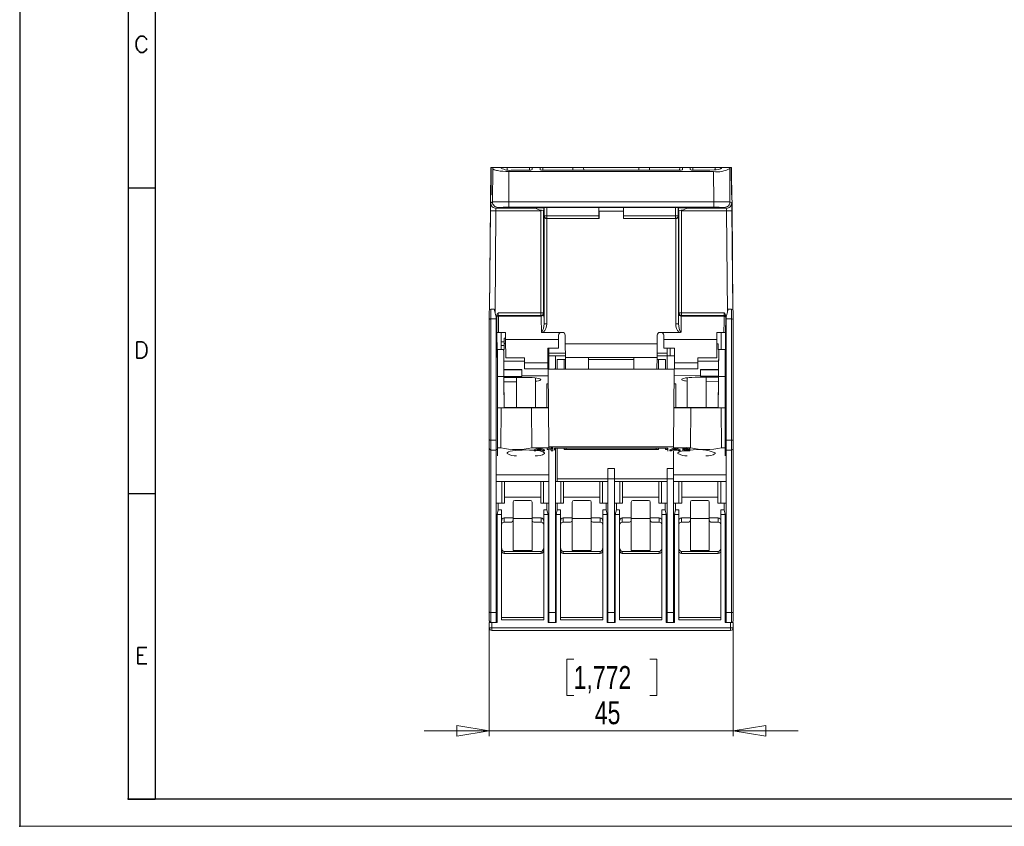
# Model space of a CAD drawing. Header units: millimetres. Extents: x 0 to 420, y 0 to 297.
# Tile 1 of 9: x 0 to 182, y 0 to 149. Entities that reach past the tile are written whole.
import ezdxf

# ---------------------------------------------------------------- set-up
doc = ezdxf.new("R2010")
doc.units = ezdxf.units.MM
doc.header["$PDSIZE"] = -1
doc.layers.add('FORMATO', color=7, linetype='Continuous')
doc.styles.add('SLDTEXTSTYLE0', font='ROMANS')
doc.styles.add('SLDTEXTSTYLE2', font='TXT', dxfattribs={"width": 0.75})
doc.dimstyles.new('SLDDIMSTYLE1', dxfattribs={"dimtxt": 4.233333, "dimasz": 6, "dimexe": 0, "dimexo": 0.0625, "dimgap": 1.058333, "dimtad": 1, "dimrnd": 1e-09, "dimzin": 12, "dimdsep": 46, "dimtxsty": 'SLDTEXTSTYLE2', "dimblk1": 'CLOSED', "dimblk2": 'CLOSED', "dimsah": 1, "dimcen": 0.09, "dimadec": 0, "dimazin": 3, "dimtfac": 1, "dimtmove": 0, "dimatfit": 0, "dimldrblk": 'CLOSED', "dimfxl": 0, "dimfrac": 2, "dimtolj": 1, "dimtzin": 12, "dimarcsym": 0})

# ---------------------------------------------------------------- blocks, each defined once
blk = doc.blocks.new('_CLOSED')
at = {"color": 0, "linetype": 'ByBlock', "lineweight": -2}
for p, q in [((-1, 0.166667), (0, 0)), ((-1, 0.166667), (-1, -0.166667)), ((0, 0), (-1, -0.166667)), ((0, 0), (-1, 0))]:
    blk.add_line(p, q, dxfattribs=at)
blk = doc.blocks.new('_D_2')
at = {"color": 7, "linetype": 'Continuous', "lineweight": 0}
for p, q in [((86.64, 36.92), (86.64, 16.61)), ((131.64, 36.92), (131.64, 16.61)), ((102.21, 30.84), (100.92, 30.84)), ((100.92, 30.84), (100.92, 24.11)), ((116.28, 30.84), (117.57, 30.84)), ((117.57, 30.84), (117.57, 24.11)), ((100.92, 24.11), (102.21, 24.11)), ((117.57, 24.11), (116.28, 24.11)), ((86.64, 17.61), (74.64, 17.61)), ((86.64, 17.61), (131.64, 17.61)), ((131.64, 17.61), (143.64, 17.61))]:
    blk.add_line(p, q, dxfattribs=at)
at = {"color": 7, "linetype": 'Continuous', "lineweight": 0, "xscale": 6, "yscale": 6}
blk.add_blockref('_CLOSED', (86.64, 17.61, -1.49), dxfattribs=at)
at = {"color": 7, "linetype": 'Continuous', "lineweight": 0, "xscale": 6, "yscale": 6, "rotation": 180.0000000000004}
blk.add_blockref('_CLOSED', (131.64, 17.61, -1.49), dxfattribs=at)
at = {"color": 7, "linetype": 'Continuous', "lineweight": 0, "char_height": 4.233, "attachment_point": 1, "style": 'SLDTEXTSTYLE2'}
for s, insert in [('1,772', (102.21, 29.57)), ('45', (106.11, 23.07))]:
    blk.add_mtext(s, dxfattribs=dict(at, insert=insert))

msp = doc.modelspace()

# ---------------------------------------------------------------- linework, layer by layer
at = {"color": 7, "linetype": 'Continuous', "lineweight": 15}
for p, q in [((86.886, 116.52), (86.92, 120.206)), ((86.92, 120.206), (86.95, 121.52)), ((86.991, 120.206), (86.92, 120.206)), ((86.95, 121.52), (87.003, 121.52)), ((87.003, 121.559), (86.958, 116.52)), ((87.003, 121.52), (86.958, 116.52)), ((87.264, 121.52), (87.003, 121.52)), ((87.228, 115.195), (87.281, 121.334)), ((87.281, 121.334), (87.264, 121.52)), ((87.264, 121.52), (88.805, 121.52)), ((88.805, 121.52), (88.806, 121.449)), ((88.805, 121.52), (89.936, 121.52)), ((89.936, 121.52), (94.067, 121.52)), ((90.227, 115.203), (90.276, 120.814)), ((127.995, 120.814), (90.276, 120.814)), ((90.936, 121.075), (94.059, 121.075)), ((94.067, 121.52), (94.567, 121.52)), ((94.56, 121.163), (94.567, 121.52)), ((94.567, 121.52), (96.005, 121.52)), ((96.005, 121.52), (96.011, 121.145)), ((96.005, 121.52), (96.505, 121.52)), ((96.505, 121.52), (102.049, 121.52)), ((96.513, 121.057), (121.759, 121.057)), ((104.049, 121.52), (104.057, 121.057)), ((104.049, 121.52), (114.223, 121.52)), ((114.223, 121.52), (114.215, 121.057)), ((121.767, 121.52), (116.223, 121.52)), ((121.767, 121.52), (122.267, 121.52)), ((122.267, 121.52), (122.26, 121.145)), ((122.267, 121.52), (123.705, 121.52)), ((123.711, 121.163), (123.705, 121.52)), ((123.705, 121.52), (124.205, 121.52)), ((124.205, 121.52), (128.336, 121.52)), ((124.213, 121.075), (127.336, 121.075)), ((127.995, 120.814), (128.044, 115.203)), ((128.336, 121.52), (129.467, 121.52)), ((129.467, 121.52), (129.465, 121.449)), ((129.467, 121.52), (131.007, 121.52)), ((131.007, 121.52), (130.991, 121.334)), ((130.991, 121.334), (131.044, 115.195)), ((131.268, 121.52), (131.007, 121.52)), ((131.268, 121.52), (131.314, 116.52)), ((131.268, 121.52), (131.321, 121.52)), ((131.352, 120.206), (131.28, 120.206)), ((131.321, 121.52), (131.352, 120.206)), ((131.352, 120.206), (131.385, 116.52)), ((86.858, 116.52), (86.841, 114.575)), ((86.958, 116.52), (86.858, 116.52)), ((131.414, 116.52), (131.314, 116.52)), ((131.431, 114.575), (131.414, 116.52)), ((86.672, 95.224), (86.841, 114.575)), ((86.902, 115.033), (87.228, 115.195)), ((90.227, 115.203), (128.044, 115.203)), ((90.227, 114.203), (90.227, 115.203)), ((128.044, 115.203), (128.044, 114.203)), ((131.044, 115.195), (131.369, 115.033)), ((131.6, 95.224), (131.431, 114.575)), ((86.704, 95.31), (86.863, 113.533)), ((86.863, 113.533), (87.863, 113.524)), ((96.14, 113.524), (87.863, 113.524)), ((87.902, 114.024), (88.227, 114.186)), ((95.133, 114.024), (87.902, 114.024)), ((89.383, 114.177), (89.384, 114.135)), ((90.227, 114.203), (128.044, 114.203)), ((93.888, 114.135), (93.889, 114.177)), ((94.997, 114.094), (96.71, 114.094)), ((96.282, 113.666), (96.14, 113.524)), ((96.14, 94.747), (96.14, 113.524)), ((96.64, 113.627), (96.64, 94.747)), ((96.767, 114.151), (96.71, 114.094)), ((96.71, 114.094), (96.71, 113.624)), ((96.741, 112.624), (96.767, 112.651)), ((96.767, 112.651), (96.767, 114.151)), ((96.767, 112.651), (97.267, 112.651)), ((106.86, 114.155), (97.267, 114.155)), ((97.267, 114.155), (97.267, 112.651)), ((97.267, 112.651), (97.267, 112.151)), ((97.267, 112.651), (106.86, 112.651)), ((111.412, 114.155), (106.86, 114.155)), ((106.86, 112.651), (106.86, 114.155)), ((106.872, 113.52), (106.872, 114.155)), ((106.886, 113.52), (106.872, 113.52)), ((106.886, 113.52), (106.886, 112.129)), ((111.386, 113.52), (106.886, 113.52)), ((111.4, 113.52), (111.386, 113.52)), ((111.386, 112.129), (111.386, 113.52)), ((111.4, 114.155), (111.4, 113.52)), ((121.005, 114.155), (111.412, 114.155)), ((111.412, 114.155), (111.412, 112.651)), ((111.412, 112.651), (121.005, 112.651)), ((121.005, 112.651), (121.005, 114.155)), ((121.005, 112.151), (121.005, 112.651)), ((121.005, 112.651), (121.505, 112.651)), ((121.562, 114.094), (121.505, 114.151)), ((121.505, 114.151), (121.505, 112.651)), ((121.505, 112.651), (121.531, 112.624)), ((123.275, 114.094), (121.562, 114.094)), ((121.562, 113.624), (121.562, 114.094)), ((121.631, 94.747), (121.631, 113.627)), ((121.99, 113.666), (122.131, 113.524)), ((130.408, 113.524), (122.131, 113.524)), ((122.131, 113.524), (122.131, 94.747)), ((130.369, 114.024), (123.138, 114.024)), ((124.383, 114.177), (124.384, 114.135)), ((128.888, 114.135), (128.889, 114.177)), ((130.044, 114.186), (130.369, 114.024)), ((131.408, 113.533), (130.408, 113.524)), ((131.408, 113.533), (131.567, 95.31)), ((96.741, 92.731), (96.741, 112.624)), ((97.241, 112.129), (97.245, 112.129)), ((97.241, 112.129), (97.241, 92.731)), ((97.267, 112.151), (97.245, 112.129)), ((106.886, 112.129), (97.245, 112.129)), ((106.864, 112.151), (97.267, 112.151)), ((106.864, 112.151), (106.886, 112.129)), ((111.386, 112.129), (111.408, 112.151)), ((121.027, 112.129), (111.386, 112.129)), ((121.005, 112.151), (111.408, 112.151)), ((121.027, 112.129), (121.005, 112.151)), ((121.027, 112.129), (121.031, 112.129)), ((121.031, 92.731), (121.031, 112.129)), ((121.531, 112.624), (121.531, 92.731)), ((86.636, 93.495), (86.636, 95.12)), ((86.936, 95.42), (86.936, 93.62)), ((86.936, 95.42), (87.536, 95.42)), ((87.936, 93.927), (87.536, 95.42)), ((88.304, 94.747), (96.14, 94.747)), ((96.14, 94.747), (96.14, 94.248)), ((96.64, 94.747), (96.14, 94.747)), ((96.64, 94.747), (96.704, 94.619)), ((121.567, 94.619), (121.631, 94.747)), ((122.131, 94.747), (121.631, 94.747)), ((122.131, 94.248), (122.131, 94.747)), ((122.131, 94.747), (129.967, 94.747)), ((130.736, 95.42), (130.336, 93.927)), ((130.736, 95.42), (131.336, 95.42)), ((131.336, 93.62), (131.336, 95.42)), ((131.636, 95.12), (131.636, 93.495)), ((86.636, 71.344), (86.636, 93.495)), ((86.936, 93.62), (87.936, 93.62)), ((86.936, 93.62), (86.936, 71.22)), ((87.936, 93.927), (87.936, 93.62)), ((87.936, 93.62), (87.936, 71.22)), ((88.011, 93.945), (88.01, 94.12)), ((88.012, 93.816), (88.011, 93.945)), ((88.036, 91.12), (88.012, 93.816)), ((88.312, 94.119), (88.311, 94.248)), ((96.14, 94.248), (88.311, 94.248)), ((88.312, 94.119), (96.204, 94.119)), ((96.204, 94.119), (96.14, 94.248)), ((97.241, 92.731), (96.741, 92.731)), ((121.031, 92.731), (121.531, 92.731)), ((122.131, 94.248), (122.067, 94.119)), ((129.959, 94.119), (122.067, 94.119)), ((129.96, 94.248), (122.131, 94.248)), ((129.96, 94.248), (129.959, 94.119)), ((130.259, 93.816), (130.236, 91.12)), ((130.26, 93.945), (130.259, 93.816)), ((130.262, 94.12), (130.26, 93.945)), ((130.336, 93.62), (130.336, 93.927)), ((130.336, 93.62), (131.336, 93.62)), ((130.336, 71.22), (130.336, 93.62)), ((131.336, 71.22), (131.336, 93.62)), ((131.636, 93.495), (131.636, 71.344)), ((87.936, 91.12), (88.036, 91.12)), ((88.036, 91.12), (88.337, 91.12)), ((88.068, 87.485), (88.036, 91.12)), ((89.636, 91.12), (88.337, 91.12)), ((88.831, 87.963), (88.859, 91.12)), ((96.248, 91.187), (96.352, 91.12)), ((96.352, 91.12), (96.566, 91.12)), ((96.609, 91.12), (96.352, 91.12)), ((96.609, 91.12), (100.14, 91.12)), ((118.131, 91.12), (121.662, 91.12)), ((121.662, 91.12), (121.919, 91.12)), ((121.919, 91.12), (122.023, 91.187)), ((128.636, 91.12), (129.935, 91.12)), ((129.441, 87.963), (129.413, 91.12)), ((129.935, 91.12), (130.236, 91.12)), ((130.236, 91.12), (130.204, 87.485)), ((130.236, 91.12), (130.336, 91.12)), ((89.386, 89.398), (88.844, 89.398)), ((89.386, 90.082), (89.645, 90.083)), ((89.386, 89.102), (89.386, 90.082)), ((89.654, 89.06), (89.386, 89.059)), ((89.386, 89.059), (89.386, 87.94)), ((89.636, 89.33), (89.636, 90.03)), ((89.636, 89.246), (89.636, 89.33)), ((89.636, 89.246), (89.636, 89.06)), ((89.647, 89.823), (99.436, 89.823)), ((89.647, 89.823), (89.677, 86.42)), ((99.436, 89.823), (99.436, 90.62)), ((99.436, 89.823), (99.436, 88.22)), ((100.64, 90.624), (100.654, 89.02)), ((100.654, 89.02), (100.676, 86.52)), ((100.654, 89.02), (117.617, 89.02)), ((117.596, 86.52), (117.617, 89.02)), ((117.631, 90.624), (117.617, 89.02)), ((118.836, 90.62), (118.836, 89.823)), ((118.836, 88.22), (118.836, 89.823)), ((118.836, 89.823), (128.624, 89.823)), ((128.624, 89.823), (128.595, 86.42)), ((128.636, 89.33), (128.636, 89.248)), ((128.636, 89.248), (128.636, 89.017)), ((128.886, 89.013), (128.636, 89.017)), ((87.936, 87.32), (88.069, 87.32)), ((88.076, 86.52), (88.068, 87.485)), ((89.293, 87.963), (88.135, 87.963)), ((88.136, 82.963), (88.136, 87.954)), ((88.838, 88.718), (89.386, 88.716)), ((89.293, 87.94), (89.386, 87.94)), ((97.436, 88.22), (99.436, 88.22)), ((97.436, 85.52), (97.436, 88.22)), ((97.605, 88.22), (97.617, 86.82)), ((97.612, 87.32), (100.669, 87.32)), ((117.603, 87.32), (119.447, 87.32)), ((120.836, 88.22), (118.836, 88.22)), ((119.439, 88.22), (119.451, 86.82)), ((120.023, 88.22), (120.028, 86.82)), ((120.836, 85.52), (120.836, 88.22)), ((128.886, 87.94), (128.886, 89.013)), ((128.886, 87.94), (128.979, 87.94)), ((130.137, 87.963), (128.979, 87.963)), ((130.136, 82.963), (130.136, 87.954)), ((130.204, 87.485), (130.196, 86.52)), ((130.203, 87.32), (130.336, 87.32)), ((88.073, 86.82), (87.936, 86.82)), ((88.076, 86.52), (88.136, 86.52)), ((89.311, 85.815), (89.324, 84.363)), ((89.677, 86.42), (93.136, 86.42)), ((93.136, 86.42), (93.136, 85.52)), ((93.136, 85.52), (97.436, 85.52)), ((93.136, 85.52), (93.136, 84.42)), ((97.436, 85.52), (97.436, 84.42)), ((98.836, 86.82), (97.616, 86.82)), ((97.624, 85.815), (97.636, 84.416)), ((98.836, 86.82), (98.836, 84.356)), ((100.673, 86.82), (98.836, 86.82)), ((100.436, 86.12), (99.136, 86.12)), ((99.136, 86.12), (99.136, 84.356)), ((100.436, 86.12), (100.679, 86.12)), ((100.436, 86.12), (100.436, 84.356)), ((100.676, 86.52), (100.695, 84.356)), ((100.676, 86.52), (104.936, 86.52)), ((104.936, 84.356), (104.936, 86.52)), ((104.936, 86.52), (113.336, 86.52)), ((104.936, 86.12), (113.336, 86.12)), ((113.336, 86.52), (113.336, 84.356)), ((113.336, 86.52), (117.596, 86.52)), ((117.577, 84.356), (117.596, 86.52)), ((117.592, 86.12), (117.836, 86.12)), ((119.476, 86.82), (117.598, 86.82)), ((117.836, 86.12), (117.836, 84.356)), ((119.136, 86.12), (117.836, 86.12)), ((119.136, 86.12), (119.136, 84.356)), ((119.476, 86.82), (119.476, 84.509)), ((120.836, 86.82), (119.476, 86.82)), ((125.136, 85.52), (120.836, 85.52)), ((120.836, 85.52), (120.836, 84.42)), ((128.595, 86.42), (125.136, 86.42)), ((125.136, 86.42), (125.136, 85.52)), ((125.136, 85.52), (125.136, 84.42)), ((128.96, 85.815), (128.948, 84.363)), ((130.136, 86.52), (130.196, 86.52)), ((130.336, 86.82), (130.198, 86.82)), ((89.324, 84.363), (89.323, 84.419)), ((89.323, 84.419), (89.345, 81.927)), ((89.324, 84.363), (92.636, 84.306)), ((89.325, 84.213), (92.636, 84.165)), ((92.636, 84.306), (92.636, 83.121)), ((93.136, 84.42), (97.436, 84.42)), ((97.519, 84.416), (97.519, 84.321)), ((97.636, 84.416), (97.519, 84.416)), ((97.519, 84.321), (120.753, 84.321)), ((97.519, 84.321), (97.644, 69.999)), ((97.636, 84.416), (97.636, 84.547)), ((98.801, 84.356), (98.801, 84.547)), ((98.801, 84.356), (119.471, 84.356)), ((119.471, 84.509), (119.471, 84.356)), ((120.753, 84.321), (120.628, 69.999)), ((120.753, 84.416), (121.036, 84.416)), ((120.753, 84.321), (120.753, 84.416)), ((125.136, 84.42), (120.836, 84.42)), ((121.036, 84.416), (121.036, 84.42)), ((128.948, 84.363), (125.636, 84.306)), ((125.636, 84.306), (125.636, 83.16)), ((128.947, 84.213), (125.636, 84.165)), ((128.948, 84.421), (128.926, 81.856)), ((128.948, 84.363), (128.948, 84.421)), ((89.335, 82.963), (88.136, 82.963)), ((88.136, 82.963), (88.136, 77.191)), ((88.136, 82.877), (88.136, 82.715)), ((92.636, 82.981), (89.334, 82.972)), ((93.636, 82.813), (89.334, 82.814)), ((89.334, 82.032), (91.636, 82.031)), ((89.386, 77.191), (89.335, 82.963)), ((89.345, 81.927), (89.345, 81.88)), ((89.345, 81.88), (89.386, 77.244)), ((91.636, 82.813), (91.636, 77.244)), ((92.636, 83.121), (97.53, 83.121)), ((92.636, 83.121), (92.636, 82.981)), ((95.136, 77.245), (95.136, 82.733)), ((125.636, 83.16), (120.741, 83.118)), ((123.136, 82.752), (123.136, 77.245)), ((128.935, 82.881), (124.636, 82.844)), ((125.636, 83.16), (125.636, 83.02)), ((125.636, 83.02), (128.936, 83.039)), ((126.636, 77.244), (126.636, 82.861)), ((126.636, 82.079), (128.928, 82.098)), ((128.886, 77.191), (128.936, 82.963)), ((128.926, 81.809), (128.886, 77.244)), ((128.926, 81.856), (128.926, 81.809)), ((130.136, 82.963), (128.936, 82.963)), ((130.136, 82.963), (130.136, 77.191)), ((130.136, 82.877), (130.136, 82.715)), ((97.543, 81.639), (97.236, 81.639)), ((97.236, 77.245), (97.236, 81.639)), ((120.729, 81.639), (121.036, 81.639)), ((121.036, 77.245), (121.036, 81.639)), ((88.136, 77.191), (88.846, 77.191)), ((88.136, 77.191), (88.136, 69.843)), ((88.76, 69.843), (88.846, 77.191)), ((88.846, 77.191), (89.386, 77.191)), ((97.236, 77.245), (89.386, 77.244)), ((89.386, 77.244), (89.386, 77.207)), ((89.386, 77.207), (89.386, 77.191)), ((97.581, 77.191), (94.426, 77.191)), ((94.426, 77.191), (94.511, 69.843)), ((97.581, 77.245), (97.236, 77.245)), ((120.69, 77.245), (121.036, 77.245)), ((123.846, 77.191), (120.69, 77.191)), ((121.036, 77.245), (128.886, 77.244)), ((123.76, 69.843), (123.846, 77.191)), ((128.886, 77.244), (128.886, 77.207)), ((128.886, 77.207), (128.886, 77.191)), ((128.886, 77.191), (129.426, 77.191)), ((129.426, 77.191), (130.136, 77.191)), ((129.426, 77.191), (129.511, 69.843)), ((130.136, 77.191), (130.136, 69.843)), ((86.636, 69.72), (86.636, 71.344)), ((86.936, 71.22), (87.936, 71.22)), ((86.936, 71.22), (86.936, 69.42)), ((87.936, 71.22), (87.936, 69.42)), ((131.336, 71.22), (130.336, 71.22)), ((130.336, 69.42), (130.336, 71.22)), ((131.336, 69.42), (131.336, 71.22)), ((131.636, 71.344), (131.636, 69.72)), ((86.636, 39.544), (86.636, 69.72)), ((86.936, 69.42), (87.936, 69.42)), ((86.936, 69.42), (86.936, 39.42)), ((87.936, 69.52), (88.136, 69.52)), ((87.936, 69.42), (87.936, 39.42)), ((88.136, 68.321), (88.136, 69.843)), ((88.136, 69.843), (88.76, 69.843)), ((94.511, 69.843), (97.645, 69.843)), ((95.728, 69.833), (94.916, 69.442)), ((94.916, 69.245), (95.728, 69.636)), ((94.916, 69.442), (94.916, 69.245)), ((95.231, 69.245), (94.916, 69.245)), ((95.524, 69.385), (95.231, 69.245)), ((96.228, 69.385), (95.524, 69.385)), ((95.621, 69.432), (95.876, 69.555)), ((96.131, 69.432), (95.621, 69.432)), ((96.024, 69.833), (95.728, 69.833)), ((95.728, 69.636), (95.728, 69.833)), ((95.728, 69.636), (96.024, 69.636)), ((95.876, 69.555), (96.131, 69.432)), ((96.836, 69.442), (96.024, 69.833)), ((96.024, 69.636), (96.024, 69.833)), ((96.024, 69.636), (96.836, 69.245)), ((96.52, 69.245), (96.228, 69.385)), ((96.836, 69.245), (96.52, 69.245)), ((96.836, 69.245), (96.836, 69.442)), ((98.036, 69.833), (97.336, 69.724)), ((97.336, 69.527), (97.336, 69.724)), ((97.336, 69.527), (98.036, 69.636)), ((97.547, 69.494), (97.336, 69.527)), ((98.036, 69.57), (97.547, 69.494)), ((97.636, 69.382), (97.636, 39.42)), ((97.644, 69.999), (120.628, 69.999)), ((97.644, 69.999), (97.645, 69.843)), ((98.336, 69.833), (98.036, 69.833)), ((98.036, 69.636), (98.036, 69.833)), ((98.036, 69.636), (98.336, 69.636)), ((98.036, 69.245), (98.036, 69.57)), ((98.036, 69.245), (98.336, 69.245)), ((98.336, 69.636), (98.336, 69.833)), ((98.336, 69.636), (98.336, 69.245)), ((98.67, 69.382), (98.674, 69.762)), ((98.836, 69.52), (98.671, 69.52)), ((119.598, 69.762), (98.674, 69.762)), ((98.836, 69.762), (98.836, 69.52)), ((98.836, 69.52), (98.836, 39.42)), ((99.136, 69.762), (99.136, 64.12)), ((100.436, 69.762), (100.436, 69.52)), ((117.836, 69.52), (100.436, 69.52)), ((100.822, 69.762), (100.824, 69.52)), ((100.824, 69.52), (117.447, 69.52)), ((117.449, 69.762), (117.447, 69.52)), ((117.836, 69.762), (117.836, 69.52)), ((119.136, 69.762), (119.136, 69.52)), ((119.136, 69.52), (119.6, 69.52)), ((119.476, 69.762), (119.476, 69.52)), ((119.598, 69.762), (119.603, 69.207)), ((120.748, 69.833), (119.936, 69.442)), ((119.936, 69.245), (120.748, 69.636)), ((119.936, 69.442), (119.936, 69.245)), ((120.251, 69.245), (119.936, 69.245)), ((120.543, 69.385), (120.251, 69.245)), ((121.256, 69.385), (120.543, 69.385)), ((120.628, 69.999), (120.626, 69.843)), ((120.626, 69.843), (123.76, 69.843)), ((120.636, 66.022), (120.636, 69.207)), ((120.64, 69.432), (120.903, 69.559)), ((121.16, 69.432), (120.64, 69.432)), ((121.063, 69.833), (120.748, 69.833)), ((120.748, 69.636), (120.748, 69.833)), ((120.748, 69.636), (121.063, 69.636)), ((120.903, 69.559), (121.16, 69.432)), ((121.856, 69.442), (121.063, 69.833)), ((121.063, 69.636), (121.063, 69.833)), ((121.063, 69.636), (121.856, 69.245)), ((121.541, 69.245), (121.256, 69.385)), ((121.856, 69.245), (121.541, 69.245)), ((121.856, 69.245), (121.856, 69.442)), ((122.356, 69.534), (122.356, 69.732)), ((122.356, 69.534), (122.356, 69.511)), ((122.451, 69.511), (122.356, 69.489)), ((122.356, 69.511), (122.656, 69.511)), ((123.293, 69.503), (122.356, 69.292)), ((122.356, 69.292), (122.356, 69.489)), ((122.356, 69.292), (122.356, 69.245)), ((122.356, 69.245), (123.656, 69.245)), ((122.656, 69.511), (122.656, 69.534)), ((123.54, 69.476), (122.721, 69.292)), ((122.721, 69.292), (123.656, 69.292)), ((123.656, 69.534), (123.656, 69.732)), ((123.656, 69.292), (123.656, 69.489)), ((123.656, 69.292), (123.656, 69.245)), ((129.511, 69.843), (130.136, 69.843)), ((130.136, 69.843), (130.136, 68.321)), ((130.136, 69.52), (130.336, 69.52)), ((130.336, 69.42), (131.336, 69.42)), ((130.336, 39.42), (130.336, 69.42)), ((131.336, 39.42), (131.336, 69.42)), ((131.636, 69.72), (131.636, 39.544)), ((89.936, 68.789), (89.936, 68.89)), ((96.836, 68.89), (96.836, 68.789)), ((121.436, 68.789), (121.436, 68.89)), ((128.336, 68.89), (128.336, 68.789)), ((108.536, 66.022), (109.736, 66.022)), ((108.536, 64.116), (108.536, 66.022)), ((109.736, 64.116), (109.736, 66.022)), ((119.436, 66.022), (120.636, 66.022)), ((119.436, 64.116), (119.436, 66.022)), ((120.636, 64.116), (120.636, 66.022)), ((87.936, 64.82), (97.636, 64.82)), ((88.936, 63.62), (87.936, 63.62)), ((88.936, 59.62), (88.936, 63.62)), ((89.436, 63.62), (88.936, 63.62)), ((89.436, 59.62), (89.436, 63.62)), ((96.136, 63.62), (89.436, 63.62)), ((96.136, 59.62), (96.136, 63.62)), ((96.636, 63.62), (96.136, 63.62)), ((96.636, 59.62), (96.636, 63.62)), ((97.636, 63.62), (96.636, 63.62)), ((99.136, 63.62), (98.836, 63.62)), ((99.136, 64.12), (108.536, 64.12)), ((99.136, 63.62), (99.136, 64.12)), ((108.536, 63.62), (99.136, 63.62)), ((99.836, 59.62), (99.836, 63.62)), ((100.336, 59.62), (100.336, 63.62)), ((107.036, 59.62), (107.036, 63.62)), ((107.536, 59.62), (107.536, 63.62)), ((108.536, 64.116), (109.736, 64.116)), ((108.536, 64.116), (108.536, 39.42)), ((109.736, 64.12), (119.436, 64.12)), ((109.736, 64.116), (109.736, 39.42)), ((119.436, 63.62), (109.736, 63.62)), ((110.736, 59.62), (110.736, 63.62)), ((111.236, 59.62), (111.236, 63.62)), ((117.936, 59.62), (117.936, 63.62)), ((118.436, 59.62), (118.436, 63.62)), ((119.436, 64.116), (120.636, 64.116)), ((119.436, 64.116), (119.436, 39.42)), ((120.636, 64.82), (130.336, 64.82)), ((120.636, 64.116), (120.636, 39.42)), ((121.636, 63.62), (120.636, 63.62)), ((121.636, 59.62), (121.636, 63.62)), ((122.136, 63.62), (121.636, 63.62)), ((122.136, 59.62), (122.136, 63.62)), ((128.836, 63.62), (122.136, 63.62)), ((128.836, 59.62), (128.836, 63.62)), ((129.336, 63.62), (128.836, 63.62)), ((129.336, 59.62), (129.336, 63.62)), ((130.336, 63.62), (129.336, 63.62)), ((96.136, 60.72), (89.436, 60.72)), ((91.336, 60.12), (94.236, 60.12)), ((107.036, 60.72), (100.336, 60.72)), ((102.236, 60.12), (105.136, 60.12)), ((117.936, 60.72), (111.236, 60.72)), ((113.136, 60.12), (116.036, 60.12)), ((128.836, 60.72), (122.136, 60.72)), ((124.036, 60.12), (126.936, 60.12)), ((88.936, 59.62), (87.936, 59.62)), ((88.086, 57.52), (88.286, 58.386)), ((88.286, 59.62), (88.286, 58.386)), ((88.286, 58.386), (88.886, 58.386)), ((88.886, 58.386), (88.886, 57.52)), ((89.436, 59.62), (88.936, 59.62)), ((91.036, 56.92), (91.036, 59.82)), ((94.536, 59.82), (94.536, 56.92)), ((96.636, 59.62), (96.136, 59.62)), ((97.636, 59.62), (96.636, 59.62)), ((96.686, 58.386), (97.286, 58.386)), ((96.686, 58.386), (96.686, 57.52)), ((97.286, 58.386), (97.286, 59.62)), ((97.486, 57.52), (97.286, 58.386)), ((99.836, 59.62), (98.836, 59.62)), ((98.986, 57.52), (99.186, 58.386)), ((99.186, 59.62), (99.186, 58.386)), ((99.186, 58.386), (99.786, 58.386)), ((99.786, 58.386), (99.786, 57.52)), ((100.336, 59.62), (99.836, 59.62)), ((101.936, 56.92), (101.936, 59.82)), ((105.436, 59.82), (105.436, 56.92)), ((107.536, 59.62), (107.036, 59.62)), ((108.536, 59.62), (107.536, 59.62)), ((107.586, 58.386), (108.186, 58.386)), ((107.586, 58.386), (107.586, 57.52)), ((108.186, 58.386), (108.186, 59.62)), ((108.386, 57.52), (108.186, 58.386)), ((110.736, 59.62), (109.736, 59.62)), ((109.886, 57.52), (110.086, 58.386)), ((110.086, 59.62), (110.086, 58.386)), ((110.086, 58.386), (110.686, 58.386)), ((110.686, 58.386), (110.686, 57.52)), ((111.236, 59.62), (110.736, 59.62)), ((112.836, 56.92), (112.836, 59.82)), ((116.336, 59.82), (116.336, 56.92)), ((118.436, 59.62), (117.936, 59.62)), ((119.436, 59.62), (118.436, 59.62)), ((118.486, 58.386), (119.086, 58.386)), ((118.486, 58.386), (118.486, 57.52)), ((119.086, 58.386), (119.086, 59.62)), ((119.286, 57.52), (119.086, 58.386)), ((121.636, 59.62), (120.636, 59.62)), ((120.786, 57.52), (120.986, 58.386)), ((120.986, 59.62), (120.986, 58.386)), ((120.986, 58.386), (121.586, 58.386)), ((121.586, 58.386), (121.586, 57.52)), ((122.136, 59.62), (121.636, 59.62)), ((123.736, 56.92), (123.736, 59.82)), ((127.236, 59.82), (127.236, 56.92)), ((129.336, 59.62), (128.836, 59.62)), ((130.336, 59.62), (129.336, 59.62)), ((129.386, 58.386), (129.986, 58.386)), ((129.386, 58.386), (129.386, 57.52)), ((129.986, 58.386), (129.986, 59.62)), ((129.986, 58.386), (130.186, 57.52)), ((88.086, 56.82), (87.936, 56.82)), ((88.086, 57.52), (88.086, 37.62)), ((88.886, 57.52), (88.086, 57.52)), ((88.886, 38.12), (88.886, 57.52)), ((89.386, 56.92), (91.036, 56.92)), ((89.386, 56.92), (89.386, 56.12)), ((91.036, 56.42), (91.036, 56.92)), ((94.536, 56.82), (91.036, 56.82)), ((91.036, 56.42), (91.036, 50.87)), ((94.536, 56.92), (96.186, 56.92)), ((94.536, 56.92), (94.536, 56.42)), ((94.536, 50.87), (94.536, 56.42)), ((96.186, 56.12), (96.186, 56.92)), ((96.686, 57.52), (96.686, 38.12)), ((97.486, 57.52), (96.686, 57.52)), ((97.486, 37.62), (97.486, 57.52)), ((97.636, 56.82), (97.486, 56.82)), ((98.986, 56.82), (98.836, 56.82)), ((98.986, 57.52), (98.986, 37.62)), ((99.786, 57.52), (98.986, 57.52)), ((99.786, 38.12), (99.786, 57.52)), ((100.286, 56.92), (101.936, 56.92)), ((100.286, 56.92), (100.286, 56.12)), ((101.936, 56.42), (101.936, 56.92)), ((105.436, 56.82), (101.936, 56.82)), ((101.936, 56.42), (101.936, 50.87)), ((105.436, 56.92), (107.086, 56.92)), ((105.436, 56.92), (105.436, 56.42)), ((105.436, 50.87), (105.436, 56.42)), ((107.086, 56.12), (107.086, 56.92)), ((107.586, 57.52), (107.586, 38.12)), ((108.386, 57.52), (107.586, 57.52)), ((108.386, 37.62), (108.386, 57.52)), ((108.536, 56.82), (108.386, 56.82)), ((109.886, 56.82), (109.736, 56.82)), ((109.886, 57.52), (109.886, 37.62)), ((110.686, 57.52), (109.886, 57.52)), ((110.686, 38.12), (110.686, 57.52)), ((111.186, 56.92), (112.836, 56.92)), ((111.186, 56.92), (111.186, 56.12)), ((112.836, 56.42), (112.836, 56.92)), ((116.336, 56.82), (112.836, 56.82)), ((112.836, 56.42), (112.836, 50.87)), ((116.336, 56.92), (117.986, 56.92)), ((116.336, 56.92), (116.336, 56.42)), ((116.336, 50.87), (116.336, 56.42)), ((117.986, 56.12), (117.986, 56.92)), ((118.486, 57.52), (118.486, 38.12)), ((119.286, 57.52), (118.486, 57.52)), ((119.286, 37.62), (119.286, 57.52)), ((119.436, 56.82), (119.286, 56.82)), ((120.786, 56.82), (120.636, 56.82)), ((121.586, 57.52), (120.786, 57.52)), ((120.786, 57.52), (120.786, 37.62)), ((121.586, 38.12), (121.586, 57.52)), ((122.086, 56.92), (123.736, 56.92)), ((122.086, 56.92), (122.086, 56.12)), ((123.736, 56.42), (123.736, 56.92)), ((127.236, 56.82), (123.736, 56.82)), ((123.736, 56.42), (123.736, 50.87)), ((127.236, 56.92), (128.886, 56.92)), ((127.236, 56.92), (127.236, 56.42)), ((127.236, 50.87), (127.236, 56.42)), ((128.886, 56.12), (128.886, 56.92)), ((129.386, 57.52), (129.386, 38.12)), ((130.186, 57.52), (129.386, 57.52)), ((130.186, 37.62), (130.186, 57.52)), ((130.336, 56.82), (130.186, 56.82)), ((89.386, 56.12), (90.736, 56.12)), ((94.836, 56.12), (96.186, 56.12)), ((100.286, 56.12), (101.636, 56.12)), ((105.736, 56.12), (107.086, 56.12)), ((111.186, 56.12), (112.536, 56.12)), ((116.636, 56.12), (117.986, 56.12)), ((122.086, 56.12), (123.436, 56.12)), ((127.536, 56.12), (128.886, 56.12)), ((91.036, 50.87), (94.536, 50.87)), ((91.286, 50.87), (91.286, 50.72)), ((94.286, 50.72), (94.286, 50.87)), ((101.936, 50.87), (105.436, 50.87)), ((102.186, 50.87), (102.186, 50.72)), ((105.186, 50.72), (105.186, 50.87)), ((112.836, 50.87), (116.336, 50.87)), ((113.086, 50.87), (113.086, 50.72)), ((116.086, 50.72), (116.086, 50.87)), ((123.736, 50.87), (127.236, 50.87)), ((123.986, 50.87), (123.986, 50.72)), ((126.986, 50.72), (126.986, 50.87)), ((89.386, 50.72), (89.386, 50.32)), ((89.386, 50.72), (96.186, 50.72)), ((89.386, 50.32), (96.186, 50.32)), ((96.186, 50.32), (96.186, 50.72)), ((100.286, 50.72), (100.286, 50.32)), ((100.286, 50.72), (107.086, 50.72)), ((100.286, 50.32), (107.086, 50.32)), ((107.086, 50.32), (107.086, 50.72)), ((111.186, 50.72), (111.186, 50.32)), ((111.186, 50.72), (117.986, 50.72)), ((111.186, 50.32), (117.986, 50.32)), ((117.986, 50.32), (117.986, 50.72)), ((122.086, 50.72), (122.086, 50.32)), ((122.086, 50.72), (128.886, 50.72)), ((122.086, 50.32), (128.886, 50.32)), ((128.886, 50.32), (128.886, 50.72)), ((88.086, 43.511), (87.936, 42.952)), ((97.486, 42.32), (97.636, 42.32)), ((97.486, 42.12), (97.614, 42.12)), ((97.636, 42.119), (97.614, 42.12)), ((98.836, 42.32), (98.986, 42.32)), ((108.386, 42.32), (108.536, 42.32)), ((108.413, 41.85), (108.536, 40.62)), ((109.736, 42.32), (109.886, 42.32)), ((109.736, 40.62), (109.859, 41.85)), ((119.286, 42.32), (119.436, 42.32)), ((120.636, 42.32), (120.786, 42.32)), ((120.657, 42.12), (120.636, 42.119)), ((120.657, 42.12), (120.786, 42.12)), ((130.186, 43.511), (130.336, 42.952)), ((87.936, 40.233), (88.086, 40.22)), ((130.336, 40.233), (130.186, 40.22)), ((86.636, 37.92), (86.636, 39.544)), ((86.936, 39.42), (87.936, 39.42)), ((86.936, 39.42), (86.936, 37.62)), ((87.936, 39.42), (87.936, 37.62)), ((88.886, 38.522), (96.686, 38.522)), ((97.636, 39.42), (98.836, 39.42)), ((97.636, 37.62), (97.636, 39.42)), ((98.836, 39.62), (98.864, 39.62)), ((98.836, 39.42), (98.836, 37.62)), ((99.786, 38.522), (107.586, 38.522)), ((108.536, 39.42), (109.736, 39.42)), ((108.536, 37.62), (108.536, 39.42)), ((109.736, 39.42), (109.736, 37.62)), ((110.686, 38.522), (118.486, 38.522)), ((119.407, 39.62), (119.436, 39.62)), ((119.436, 39.42), (120.636, 39.42)), ((119.436, 37.62), (119.436, 39.42)), ((120.636, 39.42), (120.636, 37.62)), ((121.586, 38.522), (129.386, 38.522)), ((130.336, 39.42), (131.336, 39.42)), ((130.336, 37.62), (130.336, 39.42)), ((131.336, 37.62), (131.336, 39.42)), ((131.636, 39.544), (131.636, 37.92)), ((86.636, 36.62), (86.636, 37.62)), ((86.636, 37.62), (86.936, 37.62)), ((87.136, 36.62), (86.636, 36.62)), ((86.936, 37.62), (87.936, 37.62)), ((87.136, 37.62), (87.136, 36.62)), ((131.136, 36.62), (87.136, 36.62)), ((87.136, 36.62), (87.136, 36.12)), ((87.936, 37.62), (88.086, 37.62)), ((96.686, 38.12), (88.886, 38.12)), ((97.486, 37.62), (97.636, 37.62)), ((98.836, 37.62), (97.636, 37.62)), ((98.836, 37.62), (98.986, 37.62)), ((107.586, 38.12), (99.786, 38.12)), ((108.386, 37.62), (108.536, 37.62)), ((109.736, 37.62), (108.536, 37.62)), ((109.736, 37.62), (109.886, 37.62)), ((118.486, 38.12), (110.686, 38.12)), ((119.286, 37.62), (119.436, 37.62)), ((120.636, 37.62), (119.436, 37.62)), ((120.636, 37.62), (120.786, 37.62)), ((129.386, 38.12), (121.586, 38.12)), ((130.186, 37.62), (130.336, 37.62)), ((130.336, 37.62), (131.336, 37.62)), ((131.136, 36.62), (131.136, 37.62)), ((131.636, 36.62), (131.136, 36.62)), ((131.136, 36.12), (131.136, 36.62)), ((131.336, 37.62), (131.636, 37.62)), ((131.636, 37.62), (131.636, 36.62)), ((87.136, 36.12), (131.136, 36.12))]:
    msp.add_line(p, q, dxfattribs=at)
at = {"color": 1, "linetype": 'Continuous', "lineweight": 15}
for p, q in [((89.936, 121.121), (89.936, 121.52)), ((94.067, 121.52), (94.059, 121.075)), ((96.513, 121.057), (96.505, 121.52)), ((102.049, 121.52), (102.057, 121.057)), ((116.223, 121.52), (116.215, 121.057)), ((121.759, 121.057), (121.767, 121.52)), ((124.213, 121.075), (124.205, 121.52)), ((128.336, 121.121), (128.336, 121.52)), ((87.7, 94.808), (87.863, 113.524)), ((130.408, 113.524), (130.572, 94.808)), ((88.843, 89.371), (89.386, 89.371)), ((88.068, 87.485), (88.136, 87.485)), ((130.204, 87.485), (130.136, 87.485)), ((89.311, 85.815), (93.136, 85.815)), ((97.436, 85.815), (97.624, 85.815)), ((125.136, 85.815), (128.96, 85.815)), ((123.293, 69.503), (123.293, 69.565)), ((89.936, 68.789), (89.942, 68.9)), ((96.83, 68.9), (96.836, 68.789)), ((121.436, 68.789), (121.442, 68.9)), ((128.33, 68.9), (128.336, 68.789))]:
    msp.add_line(p, q, dxfattribs=at)
at = {"color": 7, "linetype": 'Continuous', "lineweight": 15, "flags": 128}
for points in [[(90.276, 120.814), (89.713, 120.824), (89.159, 120.853), (88.635, 120.901), (88.393, 120.932), (88.167, 120.967), (87.983, 121.003), (87.811, 121.043), (87.654, 121.087), (87.519, 121.136), (87.361, 121.221), (87.281, 121.334)], [(104.049, 121.52), (104.007, 121.52), (103.887, 121.52), (103.463, 121.52), (102.836, 121.52), (102.456, 121.52), (102.049, 121.52)], [(116.223, 121.52), (115.816, 121.52), (115.436, 121.52), (114.809, 121.52), (114.384, 121.52), (114.265, 121.52), (114.223, 121.52)], [(127.336, 121.075), (128.134, 121.103), (128.509, 121.137), (128.845, 121.185), (129.097, 121.239), (129.304, 121.307), (129.377, 121.343), (129.438, 121.391), (129.465, 121.449)], [(86.863, 113.533), (86.87, 114.103), (86.876, 114.384)], [(96.71, 113.624), (95.827, 113.762), (94.997, 114.094)], [(123.275, 114.094), (122.445, 113.762), (121.562, 113.624)], [(131.396, 114.349), (131.401, 114.103), (131.408, 113.533)], [(88.337, 91.12), (88.331, 91.819), (88.326, 92.433), (88.322, 92.953), (88.319, 93.376), (88.316, 93.701), (88.314, 93.93), (88.313, 94.067), (88.312, 94.119)], [(96.741, 92.731), (96.629, 91.865), (96.488, 91.447), (96.385, 91.271), (96.321, 91.21), (96.285, 91.193), (96.248, 91.187)], [(122.023, 91.187), (121.986, 91.193), (121.951, 91.21), (121.887, 91.271), (121.784, 91.447), (121.643, 91.865), (121.531, 92.731)], [(129.959, 94.119), (129.959, 94.067), (129.958, 93.93), (129.956, 93.702), (129.953, 93.377), (129.95, 92.954), (129.945, 92.433), (129.94, 91.819), (129.935, 91.12)], [(89.636, 91.12), (89.641, 90.485), (89.647, 89.823)], [(128.636, 91.12), (128.63, 90.485), (128.624, 89.823)], [(89.293, 87.94), (89.296, 87.546), (89.3, 87.061), (89.305, 86.483), (89.311, 85.815)], [(89.335, 82.963), (89.33, 83.62), (89.325, 84.227), (89.316, 85.27), (89.313, 85.621), (89.31, 85.934), (89.307, 86.21), (89.305, 86.453), (89.303, 86.663), (89.298, 87.295), (89.295, 87.72), (89.293, 87.933), (89.293, 87.937)], [(97.624, 85.815), (97.617, 86.591), (97.611, 87.251), (97.608, 87.623), (97.605, 87.94), (97.603, 88.208), (97.603, 88.22)], [(97.612, 88.22), (97.617, 87.711), (97.62, 87.32)], [(128.936, 82.963), (128.942, 83.6), (128.947, 84.227), (128.952, 84.778), (128.956, 85.27), (128.96, 85.686), (128.963, 86.076), (128.966, 86.381), (128.968, 86.663), (128.974, 87.297), (128.977, 87.722), (128.979, 87.935), (128.979, 87.94)], [(128.96, 85.815), (128.966, 86.483), (128.971, 87.061), (128.975, 87.546), (128.979, 87.94)], [(93.636, 82.813), (94.109, 82.806), (94.565, 82.785), (95.014, 82.748), (95.413, 82.697), (95.735, 82.634), (95.964, 82.564), (96.093, 82.494), (96.136, 82.422), (96.093, 82.349), (95.964, 82.279), (95.735, 82.209), (95.413, 82.147), (95.136, 82.111)], [(124.636, 82.844), (124.033, 82.827), (123.536, 82.794), (123.267, 82.768), (123.046, 82.741), (122.868, 82.714), (122.546, 82.649), (122.316, 82.578), (122.18, 82.505), (122.136, 82.431), (122.18, 82.358), (122.316, 82.287), (122.546, 82.22), (122.643, 82.199), (122.751, 82.179), (122.868, 82.161), (123.136, 82.127)], [(94.916, 69.371), (94.706, 69.389), (94.059, 69.42), (93.386, 69.43), (92.713, 69.42), (92.066, 69.389), (91.469, 69.339), (90.946, 69.272), (90.517, 69.19), (90.198, 69.097), (90.002, 68.996), (89.936, 68.89)], [(122.356, 69.534), (122.374, 69.558), (122.426, 69.58), (122.51, 69.6), (122.621, 69.616), (122.753, 69.628), (122.899, 69.634), (123.051, 69.636), (123.2, 69.631), (123.339, 69.621), (123.459, 69.607), (123.555, 69.588), (123.621, 69.567), (123.653, 69.544), (123.65, 69.52), (123.611, 69.497), (123.54, 69.476)], [(122.656, 69.534), (122.665, 69.547), (122.694, 69.559), (122.739, 69.569), (122.799, 69.578), (122.87, 69.585), (122.948, 69.588), (123.03, 69.589), (123.11, 69.586), (123.185, 69.581), (123.25, 69.573), (123.302, 69.563), (123.337, 69.552), (123.354, 69.539), (123.352, 69.527), (123.332, 69.514), (123.293, 69.503)], [(108.413, 41.85), (108.402, 41.904), (108.386, 41.947)], [(109.886, 41.947), (109.869, 41.904), (109.859, 41.85)]]:
    msp.add_lwpolyline(points, dxfattribs=at)
at = {"color": 7, "linetype": 'Continuous', "lineweight": 15}
for centre, radius, start, end in [((90.377, 124.138), 3.114, 239.71506, 280.34508), ((94.181, 121.855), 0.79, 261.14065, 298.73944), ((96.392, 121.839), 0.792, 241.30135, 278.81856), ((121.885, 121.809), 0.763, 260.44184, 299.43825), ((124.086, 121.827), 0.763, 240.5626, 279.55731), ((128.737, 125.429), 4.674, 260.86683, 298.82238), ((87.902, 115.024), 1, 179.50711, 269.9864), ((89.131, -28.358), 143.565, 89.5623, 90.7595), ((88.228, 115.186), 1, 179.50711, 269.9864), ((129.141, -28.358), 143.565, 89.2405, 90.4377), ((130.044, 115.186), 1, 270.0136, 0.49289), ((130.369, 115.024), 1, 270.01325, 0.49256), ((90.362, 113.58), 2.499, 169.77623, 181.29312), ((89.739, 54.511), 59.694, 89.53142, 91.45117), ((91.636, 13.391), 100.811, 88.71955, 91.28045), ((91.636, 213.689), 99.58, 268.70414, 271.29586), ((97.141, 99.811), 14.345, 89.49705, 91.49426), ((97.267, 112.651), 0.5, 180.00511, 269.99489), ((121.433, 112.527), 14.574, 179.51276, 181.47856), ((96.8, 112.527), 14.612, 358.52402, 0.48467), ((121.131, 99.811), 14.345, 88.50574, 90.50295), ((121.005, 112.651), 0.5, 270.00511, 359.99489), ((126.636, 13.391), 100.811, 88.71955, 91.28045), ((126.636, 213.689), 99.58, 268.70414, 271.29586), ((128.533, 54.511), 59.694, 88.54883, 90.46858), ((127.971, 113.585), 2.438, 358.5624, 10.36825), ((97.245, 112.633), 0.504, 180.97897, 269.521), ((121.027, 112.633), 0.504, 270.49427, 359.00576), ((86.936, 95.12), 0.3, 90, 180), ((89.016, 94.03), 1.011, 134.80109, 174.8828), ((329.916, 97.871), 241.632, 180.74066, 180.85921), ((96.14, 94.748), 0.5, 270.00695, 359.98651), ((96.204, 94.619), 0.5, 270.00695, 359.98651), ((60.042, 92.973), 36.7, 359.62194, 2.57021), ((158.23, 92.973), 36.7, 177.42979, 180.37806), ((122.067, 94.619), 0.5, 180.01349, 269.99305), ((122.132, 94.748), 0.5, 180.01349, 269.99305), ((-77.766, 97.394), 207.75, 359.13221, 359.27009), ((129.255, 94.03), 1.011, 5.11741, 45.1987), ((131.336, 95.12), 0.3, 0, 90), ((88.311, 93.948), 0.3, 89.99576, 180.49558), ((88.312, 93.819), 0.3, 89.99576, 180.49558), ((20.143, 91.514), 76.106, 359.75393, 1.96163), ((95.024, 92.67), 2.217, 315.63675, 1.5728), ((123.249, 92.67), 2.219, 178.43678, 224.34351), ((198.128, 91.514), 76.106, 178.03837, 180.24607), ((129.959, 93.819), 0.3, 359.50441, 90.00424), ((129.961, 93.948), 0.3, 359.50442, 90.00424), ((99.936, 90.619), 0.5, 90.04388, 179.95612), ((100.14, 90.62), 0.5, 0.5, 90), ((118.131, 90.62), 0.5, 90, 179.5), ((118.335, 90.619), 0.5, 0.04486, 89.95514), ((91.548, -39.896), 117.123, 88.59242, 91.05802), ((126.723, -39.896), 117.123, 88.94198, 91.40758), ((86.936, 69.72), 0.3, 180, 270), ((91.636, 82.305), 12.789, 257.00626, 282.99374), ((95.517, 67.13), 2.2, 53.16449, 93.02511), ((122.303, 68.044), 1.212, 87.5113, 135.70203), ((123.004, 68.282), 1.588, 65.92307, 114.07819), ((125.12, 60.988), 8.531, 67.85348, 99.8799), ((126.636, 82.305), 12.789, 257.00626, 282.99374), ((131.336, 69.72), 0.3, 270, 360), ((91.555, 71.347), 3.028, 237.67029, 272.0792), ((95.317, 70.981), 2.667, 265.38948, 304.71534), ((123.055, 71.347), 3.028, 237.67029, 272.0792), ((126.817, 70.981), 2.667, 265.38948, 304.71534), ((91.336, 59.82), 0.3, 90, 180), ((94.236, 59.82), 0.3, 0, 90), ((102.236, 59.82), 0.3, 90, 180), ((105.136, 59.82), 0.3, 0, 90), ((113.136, 59.82), 0.3, 90, 180), ((116.036, 59.82), 0.3, 0, 90), ((124.036, 59.82), 0.3, 90, 180), ((126.936, 59.82), 0.3, 0, 90), ((90.736, 56.42), 0.3, 270, 0), ((94.836, 56.42), 0.3, 180, 270), ((101.636, 56.42), 0.3, 270, 0), ((105.736, 56.42), 0.3, 180, 270), ((112.536, 56.42), 0.3, 270, 0), ((116.636, 56.42), 0.3, 180, 270), ((123.436, 56.42), 0.3, 270, 0), ((127.536, 56.42), 0.3, 180, 270), ((89.386, 55.62), 0.5, 90, 180), ((96.186, 55.62), 0.5, 0, 90), ((100.286, 55.62), 0.5, 90, 180), ((107.086, 55.62), 0.5, 0, 90), ((111.186, 55.62), 0.5, 90, 180), ((117.986, 55.62), 0.5, 0, 90), ((122.086, 55.62), 0.5, 90, 180), ((128.886, 55.62), 0.5, 0, 90), ((98.636, 40.72), 0.4, 300, 331.04498), ((119.636, 40.72), 0.4, 208.95502, 240), ((98.864, 39.92), 0.3, 270, 293.89035), ((119.407, 39.92), 0.3, 246.10965, 270), ((86.936, 37.92), 0.3, 180, 270), ((87.136, 36.62), 0.5, 180, 270), ((131.136, 36.62), 0.5, 270, 0), ((131.336, 37.92), 0.3, 270, 360)]:
    msp.add_arc(centre, radius, start, end, dxfattribs=at)
at = {"color": 1, "linetype": 'Continuous', "lineweight": 15}
for centre, radius, start, end in [((94.877, 114.383), 8.001, 175.34425, 179.99537), ((122.988, 114.358), 8.408, 359.9389, 4.60247)]:
    msp.add_arc(centre, radius, start, end, dxfattribs=at)
at = {"color": 7, "linetype": 'Continuous', "lineweight": 15}
for centre, major_axis, ratio, start_param, end_param in [((86.936, 93.495), (0.3, 0), 0.4142136, 1.5707963, 3.1415927), ((131.336, 93.495), (0.3, 0), 0.4142136, 0, 1.5707963), ((86.936, 71.344), (0.3, 0), 0.4142136, 3.1415927, 4.712389), ((131.336, 71.344), (0.3, 0), 0.4142136, 4.712389, 6.2831853), ((89.386, 56.213), (0, 0.707), 0.7071068, 0, 1.5707963), ((96.186, 56.213), (0, -0.707), 0.7071068, 1.5707963, 3.1415927), ((100.286, 56.213), (0, 0.707), 0.7071068, 0, 1.5707963), ((107.086, 56.213), (0, -0.707), 0.7071068, 1.5707963, 3.1415927), ((111.186, 56.213), (0, 0.707), 0.7071068, 0, 1.5707963), ((117.986, 56.213), (0, -0.707), 0.7071068, 1.5707963, 3.1415927), ((122.086, 56.213), (0, 0.707), 0.7071068, 0, 1.5707963), ((128.886, 56.213), (0, -0.707), 0.7071068, 1.5707963, 3.1415927), ((89.386, 51.427), (0, 0.707), 0.7071068, 1.5707963, 3.1415927), ((89.386, 51.027), (0, 0.707), 0.7071068, 1.5707963, 3.1415927), ((96.186, 51.427), (0, -0.707), 0.7071068, 0, 1.5707963), ((96.186, 51.027), (0, -0.707), 0.7071068, 0, 1.5707963), ((100.286, 51.427), (0, 0.707), 0.7071068, 1.5707963, 3.1415927), ((100.286, 51.027), (0, 0.707), 0.7071068, 1.5707963, 3.1415927), ((107.086, 51.427), (0, -0.707), 0.7071068, 0, 1.5707963), ((107.086, 51.027), (0, -0.707), 0.7071068, 0, 1.5707963), ((111.186, 51.427), (0, 0.707), 0.7071068, 1.5707963, 3.1415927), ((111.186, 51.027), (0, 0.707), 0.7071068, 1.5707963, 3.1415927), ((117.986, 51.427), (0, -0.707), 0.7071068, 0, 1.5707963), ((117.986, 51.027), (0, -0.707), 0.7071068, 0, 1.5707963), ((122.086, 51.427), (0, 0.707), 0.7071068, 1.5707963, 3.1415927), ((122.086, 51.027), (0, 0.707), 0.7071068, 1.5707963, 3.1415927), ((128.886, 51.427), (0, -0.707), 0.7071068, 0, 1.5707963), ((128.886, 51.027), (0, -0.707), 0.7071068, 0, 1.5707963), ((86.936, 39.544), (0.3, 0), 0.4142136, 3.1415927, 4.712389), ((131.336, 39.544), (0.3, 0), 0.4142136, 4.712389, 6.2831853)]:
    msp.add_ellipse(centre, major_axis=major_axis, ratio=ratio, start_param=start_param, end_param=end_param, dxfattribs=at)
at = {"layer": 'FORMATO'}
for p, q in [((0, 297), (0, 0)), ((20, 287), (20, 5)), ((25, 287), (25, 5)), ((20, 117.8), (25, 117.8)), ((20, 61.4), (25, 61.4)), ((415, 5), (19.916, 5)), ((20, 5), (25, 5))]:
    msp.add_line(p, q, dxfattribs=at)
at = {"layer": 'FORMATO', "lineweight": 0}
msp.add_line((0, 0), (420, 0), dxfattribs=at)
at = {"layer": 'FORMATO', "color": 7}
msp.add_point((0, 0), dxfattribs=at)

# ---------------------------------------------------------------- texts
at = {"layer": 'FORMATO', "char_height": 3, "attachment_point": 2, "style": 'SLDTEXTSTYLE0'}
for s, insert in [('C', (22.474, 145.795)), ('D', (22.474, 89.395)), ('E', (22.479, 32.995))]:
    msp.add_mtext(s, dxfattribs=dict(at, insert=insert))

# ---------------------------------------------------------------- dimensions: what is measured, and where the dimension line sits
at = {"color": 7, "linetype": 'Continuous', "lineweight": 0}
dim = msp.add_linear_dim(base=(131.636, 17.608), p1=(86.636, 37.92), p2=(131.636, 37.92), angle=0, dimstyle='SLDDIMSTYLE1', dxfattribs=at)
dim.commit()
dim.dimension.update_dxf_attribs({"geometry": '_D_2', "text_midpoint": (109.242, 17.608), "dimtype": 160})

doc.saveas('drawing.dxf')
